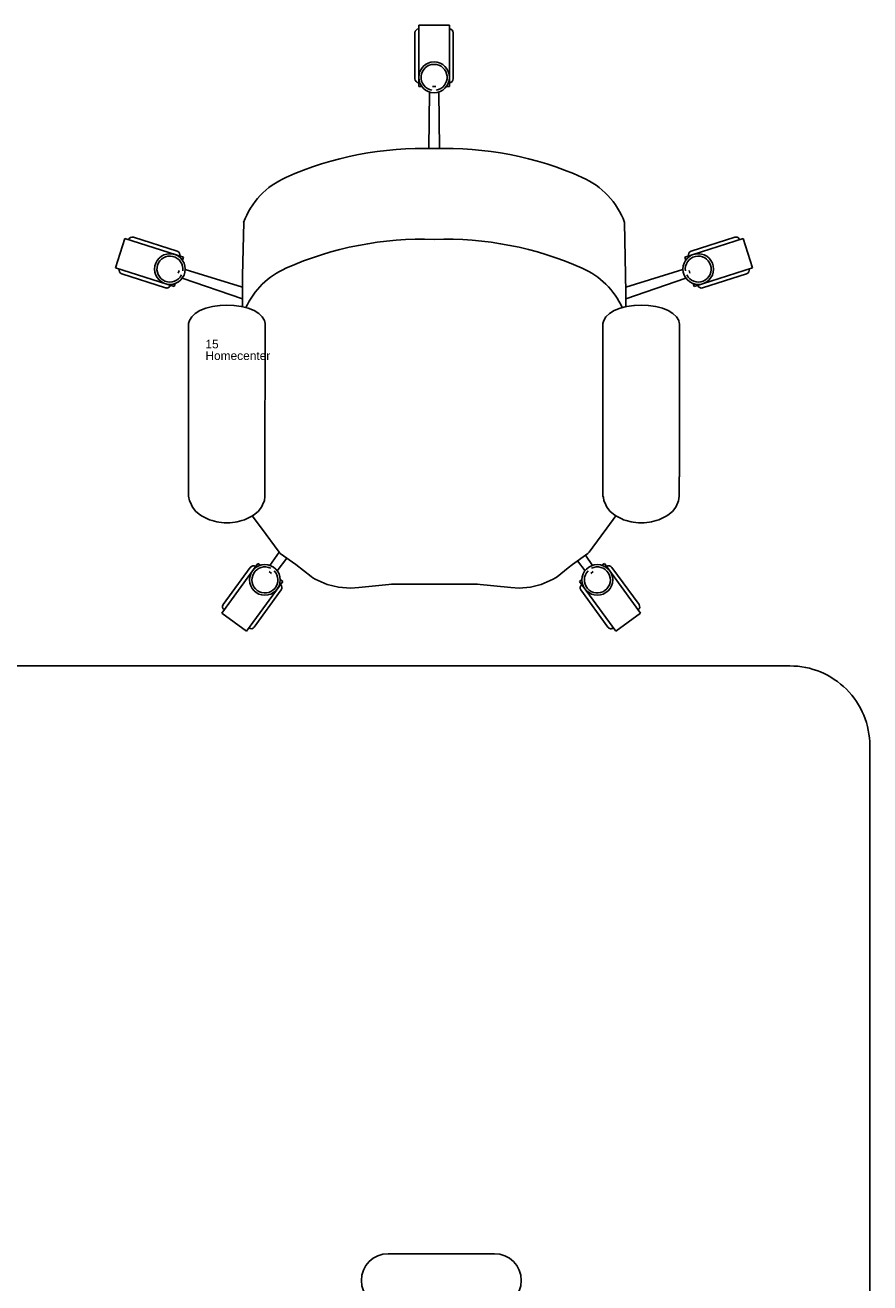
# Model space of a CAD drawing. Header units: inches. Extents: x 38 to 872, y -154 to 346.
# Tile 99 of 99: x 793 to 872, y 210 to 328. Entities that reach past the tile are written whole.
import ezdxf

# ---------------------------------------------------------------- set-up
doc = ezdxf.new("R2010")
doc.units = ezdxf.units.IN
doc.header["$MEASUREMENT"] = 0
doc.styles.get("Standard").update_dxf_attribs({"font": 'arial.ttf'})

# ---------------------------------------------------------------- blocks, each defined once
blk = doc.blocks.new('Mesa')
blk.add_lwpolyline([(145.59, 115.78), (7.5, 115.78, 0.414214), (0, 108.28), (0, 7.5, 0.414214), (7.5, 0), (145.59, 0, 0.414214), (153.09, 7.5), (153.09, 108.28, 0.414214)], format="xyb", close=True)
for points in [[(45.11, 60.72), (35.11, 60.72)], [(117.88, 60.62), (107.88, 60.62)], [(35.11, 55.72), (45.11, 55.72)], [(107.88, 55.62), (117.88, 55.62)]]:
    blk.add_lwpolyline(points)
for centre, start, end in [((35.11, 58.22), 90, 270), ((45.11, 58.22), 270, 90), ((107.88, 58.12), 90, 270), ((117.88, 58.12), 270, 90)]:
    blk.add_arc(centre, 2.5, start, end)
for tag, p, flags in [('ID', (4.63, 109.47), 1), ('PC_DISPONIBLES', (4.67, 106.31), 3), ('PC_ACTUALES', (4.64, 104.71), 1)]:
    blk.add_attdef(tag, p, '', height=1, dxfattribs=dict(flags=flags))
blk.add_attdef('POSICION', (4.6, 107.93), '', height=1)
blk = doc.blocks.new('Silla')
for p, q in [((-4.43, 35.98), (-4.43, 40.3)), ((-4.07, 41.02), (-1.19, 41.02)), ((-4.07, 41.02), (-4.07, 35.26)), ((-1.19, 41.02), (-1.19, 35.26)), ((-0.83, 35.98), (-0.83, 40.3)), ((-4.07, 35.26), (-3.77, 35.26)), ((-3.13, 29.44), (-3.07, 34.75)), ((-2.77, 35.26), (-2.48, 35.26)), ((-2.12, 29.44), (-2.19, 34.75)), ((-1.48, 35.26), (-1.19, 35.26)), ((-20.5, 22.51), (-20.62, 17.51)), ((15.25, 22.51), (15.36, 15.94)), ((-31.64, 20.99), (-32.52, 18.24)), ((-31.64, 20.99), (-26.16, 19.24)), ((-26.73, 19.8), (-30.85, 21.11)), ((26.39, 20.99), (20.9, 19.24)), ((21.48, 19.8), (25.6, 21.11)), ((26.39, 20.99), (27.26, 18.24)), ((-26.16, 19.24), (-26.25, 18.96)), ((20.9, 19.24), (20.99, 18.96)), ((-32.52, 18.24), (-27.03, 16.5)), ((-26.55, 18), (-26.64, 17.73)), ((-20.62, 16.43), (-25.98, 18.09)), ((15.36, 16.43), (20.72, 18.09)), ((21.3, 18), (21.38, 17.73)), ((27.26, 18.24), (21.78, 16.5)), ((-27.83, 16.37), (-31.94, 17.68)), ((-26.94, 16.78), (-27.03, 16.5)), ((-20.62, 15.35), (-26.27, 17.27)), ((-20.62, 17.51), (-20.62, 17.24)), ((-20.62, 17.24), (-20.62, 15.94)), ((15.36, 15.35), (21.01, 17.27)), ((21.69, 16.78), (21.78, 16.5)), ((22.57, 16.37), (26.69, 17.68)), ((-20.62, 15.94), (-20.62, 15.18)), ((15.36, 15.94), (15.36, 15.18)), ((-24.6, 14.23), (-25.05, 13.96)), ((-24.06, 14.45), (-24.6, 14.23)), ((-23.44, 14.62), (-24.06, 14.45)), ((-23.44, 14.62), (-23.41, 14.62)), ((-22.75, 14.72), (-23.41, 14.62)), ((-22.75, 14.72), (-22.71, 14.72)), ((-22.07, 14.75), (-22.71, 14.72)), ((-22.07, 14.75), (-21.42, 14.72)), ((-21.42, 14.72), (-21.38, 14.72)), ((-21.38, 14.72), (-20.72, 14.62)), ((-20.72, 14.62), (-20.7, 14.62)), ((-20.7, 14.62), (-20.08, 14.45)), ((-20.62, 15.18), (-20.62, 14.6)), ((-20.08, 14.45), (-19.53, 14.23)), ((-19.53, 14.23), (-19.09, 13.96)), ((14.28, 14.23), (13.83, 13.96)), ((14.82, 14.45), (14.28, 14.23)), ((15.44, 14.62), (14.82, 14.45)), ((15.36, 15.18), (15.36, 14.6)), ((15.44, 14.62), (15.47, 14.62)), ((16.13, 14.72), (15.47, 14.62)), ((16.13, 14.72), (16.17, 14.72)), ((16.81, 14.75), (16.17, 14.72)), ((16.81, 14.75), (17.46, 14.72)), ((17.46, 14.72), (17.5, 14.72)), ((17.5, 14.72), (18.16, 14.62)), ((18.16, 14.62), (18.18, 14.62)), ((18.18, 14.62), (18.8, 14.45)), ((18.8, 14.45), (19.35, 14.23)), ((19.35, 14.23), (19.79, 13.96)), ((-25.58, 13.31), (-25.67, 13.03)), ((-25.67, -1.36), (-25.67, 13.03)), ((-25.38, 13.65), (-25.58, 13.31)), ((-25.05, 13.96), (-25.38, 13.65)), ((-19.09, 13.96), (-18.75, 13.65)), ((-18.75, 13.65), (-18.55, 13.31)), ((-18.55, 13.31), (-18.47, 13.03)), ((-18.5, -1.36), (-18.47, 13.03)), ((13.3, 13.31), (13.21, 13.03)), ((13.21, -1.36), (13.21, 13.03)), ((13.5, 13.65), (13.3, 13.31)), ((13.83, 13.96), (13.5, 13.65)), ((19.79, 13.96), (20.13, 13.65)), ((20.13, 13.65), (20.33, 13.31)), ((20.33, 13.31), (20.38, 13.04)), ((20.41, -1.36), (20.41, 13.03)), ((-25.67, -1.36), (-25.67, -1.98)), ((-25.67, -1.98), (-25.67, -2.6)), ((-18.5, -1.36), (-18.5, -1.98)), ((-18.5, -1.98), (-18.5, -2.6)), ((13.21, -1.36), (13.21, -1.98)), ((13.21, -1.98), (13.21, -2.6)), ((20.38, -1.36), (20.38, -1.98)), ((20.38, -1.98), (20.38, -2.6)), ((-25.67, -2.6), (-25.67, -3.17)), ((-25.57, -3.63), (-25.67, -3.17)), ((-18.56, -3.63), (-18.5, -3.17)), ((-18.5, -2.6), (-18.5, -3.17)), ((-18.5, -3.17), (-18.5, -3.17)), ((13.21, -2.6), (13.21, -3.17)), ((13.21, -3.17), (13.26, -3.28)), ((13.31, -3.63), (13.26, -3.28)), ((20.32, -3.63), (20.38, -3.18)), ((20.38, -2.6), (20.38, -3.17)), ((20.38, -3.17), (20.38, -3.17)), ((-25.5, -3.79), (-25.57, -3.63)), ((-25.3, -4.22), (-25.5, -3.79)), ((-24.98, -4.62), (-25.3, -4.22)), ((-24.54, -4.96), (-24.98, -4.62)), ((-19.59, -4.96), (-19.15, -4.62)), ((-19.15, -4.62), (-18.83, -4.22)), ((-18.83, -4.22), (-18.63, -3.79)), ((-18.56, -3.63), (-18.63, -3.79)), ((13.38, -3.79), (13.31, -3.63)), ((13.58, -4.22), (13.38, -3.79)), ((13.9, -4.62), (13.58, -4.22)), ((14.34, -4.96), (13.9, -4.62)), ((19.29, -4.96), (19.73, -4.62)), ((19.73, -4.62), (20.05, -4.22)), ((20.05, -4.22), (20.25, -3.79)), ((20.32, -3.63), (20.25, -3.79)), ((-24.4, -5.07), (-24.54, -4.96)), ((-23.9, -5.31), (-24.4, -5.07)), ((-23.72, -5.39), (-23.9, -5.31)), ((-23.47, -5.46), (-23.72, -5.39)), ((-23.03, -5.58), (-23.47, -5.46)), ((-22.83, -5.62), (-23.03, -5.58)), ((-22.59, -5.65), (-22.83, -5.62)), ((-22.33, -5.67), (-22.59, -5.65)), ((-22.07, -5.67), (-22.33, -5.67)), ((-21.8, -5.67), (-22.07, -5.67)), ((-21.54, -5.65), (-21.8, -5.67)), ((-21.31, -5.62), (-21.54, -5.65)), ((-21.1, -5.58), (-21.31, -5.62)), ((-21.1, -5.58), (-20.66, -5.46)), ((-20.42, -5.39), (-20.66, -5.46)), ((-20.23, -5.31), (-20.42, -5.39)), ((-20.23, -5.31), (-19.73, -5.07)), ((-19.59, -4.96), (-19.73, -5.07)), ((-19.69, -5.03), (-18.82, -6.19)), ((14.44, -5.04), (13.57, -6.2)), ((14.48, -5.07), (14.34, -4.96)), ((14.98, -5.31), (14.48, -5.07)), ((15.16, -5.39), (14.98, -5.31)), ((15.41, -5.46), (15.16, -5.39)), ((15.85, -5.58), (15.41, -5.46)), ((16.05, -5.62), (15.85, -5.58)), ((16.29, -5.65), (16.05, -5.62)), ((16.55, -5.67), (16.29, -5.65)), ((16.81, -5.67), (16.55, -5.67)), ((17.08, -5.67), (16.81, -5.67)), ((17.34, -5.65), (17.08, -5.67)), ((17.57, -5.62), (17.34, -5.65)), ((17.78, -5.58), (17.57, -5.62)), ((17.78, -5.58), (18.22, -5.46)), ((18.46, -5.39), (18.22, -5.46)), ((18.65, -5.31), (18.46, -5.39)), ((18.65, -5.31), (19.15, -5.07)), ((19.29, -4.96), (19.15, -5.07)), ((-18.82, -6.19), (-17.16, -8.44)), ((13.04, -6.91), (11.91, -8.45)), ((13.57, -6.2), (13.04, -6.91)), ((-17.16, -8.44), (-18.06, -9.68)), ((-16.45, -8.99), (-17.35, -10.19)), ((-17.16, -8.44), (-17.06, -8.55)), ((-17.06, -8.55), (-15.62, -9.59)), ((11.81, -8.56), (10.36, -9.6)), ((10.84, -9.26), (11.54, -10.19)), ((11.57, -8.73), (12.25, -9.68)), ((11.81, -8.56), (11.91, -8.45)), ((-22.55, -14.15), (-19.16, -9.49)), ((-19.88, -9.87), (-22.42, -13.36)), ((-19.16, -9.49), (-18.93, -9.67)), ((-18.12, -10.26), (-17.88, -10.43)), ((-15.62, -9.59), (-14.18, -10.73)), ((9.94, -9.92), (8.93, -10.74)), ((10.36, -9.6), (9.94, -9.92)), ((12.3, -10.26), (12.07, -10.43)), ((13.35, -9.49), (13.11, -9.67)), ((16.74, -14.15), (13.35, -9.49)), ((14.06, -9.87), (16.6, -13.36)), ((-20.22, -15.85), (-16.83, -11.19)), ((-17.07, -11.01), (-16.83, -11.19)), ((-14.18, -10.73), (-14.01, -10.86)), ((-14.01, -10.86), (-13.79, -10.97)), ((-13.79, -10.97), (-12.67, -11.48)), ((-12.67, -11.48), (-11.59, -11.71)), ((-11.59, -11.71), (-10.49, -11.8)), ((-10.49, -11.8), (-9.7, -11.74)), ((-9.7, -11.74), (-6.57, -11.45)), ((-6.62, -11.45), (1.43, -11.45)), ((1.37, -11.45), (4.56, -11.75)), ((5.36, -11.81), (4.56, -11.75)), ((5.36, -11.81), (6.41, -11.71)), ((6.41, -11.71), (7.42, -11.48)), ((8.54, -10.97), (7.42, -11.48)), ((8.54, -10.97), (8.75, -10.86)), ((8.75, -10.86), (8.93, -10.74)), ((11.26, -11.01), (11.02, -11.19)), ((14.41, -15.85), (11.02, -11.19)), ((-16.97, -11.98), (-19.51, -15.48)), ((11.15, -11.98), (13.69, -15.48)), ((-22.55, -14.15), (-20.22, -15.85)), ((16.74, -14.15), (14.41, -15.85))]:
    blk.add_line(p, q)
for centre in [(-2.63, 36.12), (-27.42, 18.13), (22.16, 18.13), (-18.51, -11.04), (12.69, -11.04)]:
    blk.add_circle(centre, 1.44)
for centre, radius, start, end in [((-4.07, 40.3), 0.36, 90, 180), ((-1.19, 40.3), 0.36, 0, 90), ((-2.63, 36.12), 1.22, 279.4623, 260.5377), ((-4.07, 35.98), 0.36, 180, 270), ((-1.19, 35.98), 0.36, 270, 0), ((-3.7, -2.21), 31.66, 88.0553, 113.9054), ((-1.55, -2.21), 31.66, 66.0946, 91.9447), ((-13.56, 19.95), 7.4, 113.6677, 159.763), ((8.3, 19.95), 7.4, 20.237, 66.3323), ((-30.96, 20.77), 0.36, 72.3275, 162.3275), ((-3.7, -10.73), 31.66, 88.0553, 113.9054), ((-1.55, -10.73), 31.66, 66.0946, 91.9447), ((25.7, 20.77), 0.36, 17.6725, 107.6725), ((-27.42, 18.13), 1.22, 351.7899, 332.8652), ((-26.84, 19.46), 0.36, 342.3275, 72.3275), ((22.16, 18.13), 1.22, 207.1348, 188.2101), ((21.59, 19.46), 0.36, 107.6725, 197.6725), ((-31.83, 18.03), 0.36, 162.3275, 252.3275), ((-13.56, 11.43), 7.4, 113.6677, 155.3986), ((8.3, 11.43), 7.4, 24.6014, 66.3323), ((26.58, 18.03), 0.36, 287.6725, 17.6725), ((-27.72, 16.71), 0.36, 252.3275, 342.3275), ((22.46, 16.71), 0.36, 197.6725, 287.6725), ((-19.59, -10.08), 0.36, 54, 144), ((-18.51, -11.04), 1.22, 63.4623, 44.5377), ((12.69, -11.04), 1.22, 135.4623, 116.5377), ((13.77, -10.08), 0.36, 36, 126), ((-17.26, -11.77), 0.36, 324, 54), ((11.44, -11.77), 0.36, 126, 216), ((-22.13, -13.57), 0.36, 144, 234), ((16.31, -13.57), 0.36, 306, 36), ((-19.8, -15.26), 0.36, 234, 324), ((13.98, -15.26), 0.36, 216, 306)]:
    blk.add_arc(centre, radius, start, end)
for tag, p, flags in [('ID', (-24.08, 11.74), 5), ('COMODIDAD', (-24.12, 8.55), 2)]:
    blk.add_attdef(tag, p, '', height=0.8, dxfattribs=dict(flags=flags))
for tag, p in [('PUESTO', (-24.08, 10.69)), ('MARCA', (-24.08, 9.6))]:
    blk.add_attdef(tag, p, '', height=0.8)

msp = doc.modelspace()

# ---------------------------------------------------------------- block references
ref = msp.add_blockref('Silla', (833.74, 287.4))
ref.add_attrib('PUESTO', '15', (809.65, 298.09), dxfattribs={"height": 0.8})
ref.add_attrib('MARCA', 'Homecenter', (809.65, 297), dxfattribs={"height": 0.8})
msp.add_blockref('Mesa', (718.91, 152.51)).add_auto_attribs({'POSICION': '4'})

doc.saveas('drawing.dxf')
